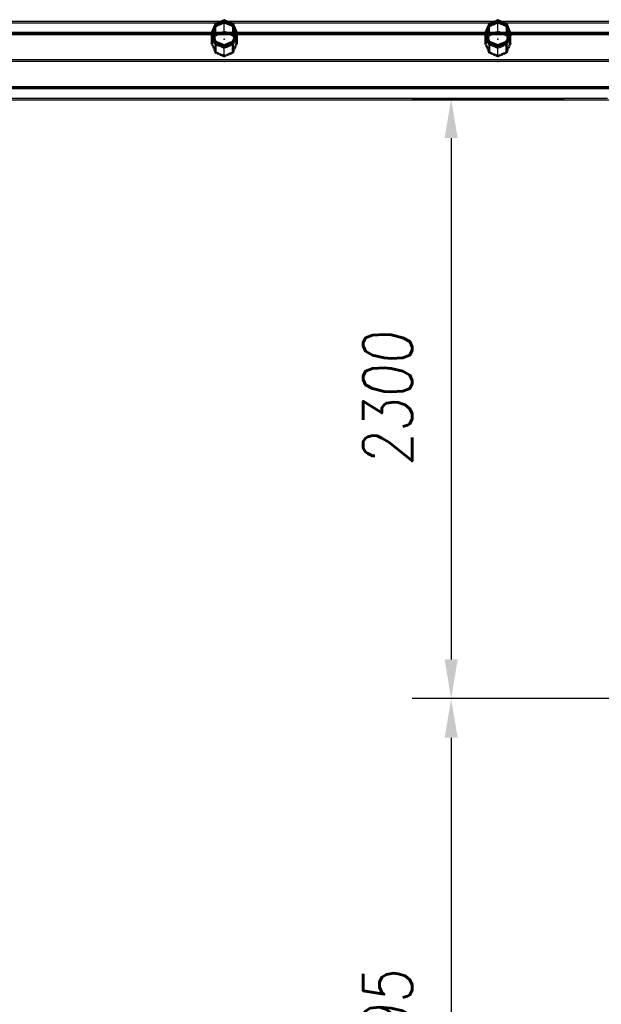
# Model space of a CAD drawing. Extents: x 551880 to 585869, y 94458 to 133000.
# Tile 39 of 42: x 578994 to 581226, y 125482 to 129258. Entities that reach past the tile are written whole.
import ezdxf

# ---------------------------------------------------------------- set-up
doc = ezdxf.new("R2010")
doc.units = 0
doc.header["$LTSCALE"] = 10
doc.header["$MEASUREMENT"] = 0
doc.linetypes.add('HIDDEN', pattern=[0.375, 0.25, -0.125])
doc.layers.get('0').update_dxf_attribs({"linetype": 'CONTINUOUS'})
doc.layers.get('Defpoints').update_dxf_attribs({"linetype": 'CONTINUOUS'})
for name, color, linetype in [('COTAS', 7, 'CONTINUOUS'), ('FORIR', 4, 'CONTINUOUS'), ('G', 3, 'CONTINUOUS'), ('S', 7, 'CONTINUOUS'), ('TR', 6, 'HIDDEN')]:
    doc.layers.add(name, color=color, linetype=linetype)
doc.styles.add('PADRAO MTL', font='txt.shx', dxfattribs={"width": 0.8, "oblique": 5})
doc.styles.get("Standard").update_dxf_attribs({"font": 'txt.shx', "width": 0.7, "oblique": 5})
doc.dimstyles.new('1-75', dxfattribs={"dimscale": 75, "dimtxt": 2.5, "dimasz": 2, "dimexe": 2, "dimexo": 2, "dimgap": 2, "dimtad": 1, "dimdec": 0, "dimdsep": 46, "dimtxsty": 'PADRAO MTL', "dimcen": 3, "dimclrd": 1, "dimclre": 1, "dimclrt": 7, "dimadec": 0, "dimazin": 0, "dimtfac": 1, "dimtdec": 0, "dimtmove": 0, "dimatfit": 3, "dimfxl": 1, "dimtfill": 1, "dimtolj": 1, "dimarcsym": 0})

# ---------------------------------------------------------------- blocks, each defined once
blk = doc.blocks.new('3D_INFOM')
blk.add_point((0, 0))
at = {"layer": 'FORIR', "flags": 1}
blk.add_attdef('MARK', (7.6, -4.3), '', height=5.26, dxfattribs=at)
blk = doc.blocks.new('3D_INFOTEXT')
blk.add_point((0, 0))
at = {"flags": 1}
for tag, p in [('MAR_PEZ', (7.2, 4.1)), ('POS_PEZ', (7.6, -4.3)), ('HANDLE', (7, -38.5)), ('LUN_PRO', (7.2, -21.9)), ('NOM_PRO', (7.6, -13.2)), ('MAT_PRO', (7.6, -30.1))]:
    blk.add_attdef(tag, p, '', height=5.26, dxfattribs=at)
blk = doc.blocks.new('*D74')
at = {"layer": 'COTAS', "color": 1, "lineweight": -2, "transparency": 16777216}
for p, q in [((581083.7, 128954), (580500.2, 128954)), ((580650.2, 128804), (580650.2, 126804.4)), ((583379.7, 126654.4), (580500.2, 126654.4))]:
    blk.add_line(p, q, dxfattribs=at)
at = {"layer": 'COTAS', "color": 1, "transparency": 16777216}
for points in [[(580625.2, 128804), (580675.2, 128804), (580650.2, 128954)], [(580625.2, 126804.4), (580675.2, 126804.4), (580650.2, 126654.4)]]:
    blk.add_solid(points, dxfattribs=at)
at = {"layer": 'Defpoints', "color": 0, "transparency": 16777216}
for p in [(581233.7, 128954), (580650.2, 126654.4), (583529.7, 126654.4)]:
    blk.add_point(p, dxfattribs=at)
at = {"layer": 'COTAS', "color": 7, "transparency": 16777216, "insert": (580406.4, 127804.2), "char_height": 187.5, "attachment_point": 5, "rotation": 90, "style": 'PADRAO MTL', "bg_fill": 3, "box_fill_scale": 1.25, "bg_fill_color": 256, "bg_fill_true_color": 13158600, "bg_fill_transparency": 0}
blk.add_mtext('\\A1;2300', dxfattribs=at)
blk = doc.blocks.new('*D75')
at = {"layer": 'COTAS', "color": 1, "lineweight": -2, "transparency": 16777216}
for p, q in [((583379.7, 126654.4), (580500.2, 126654.4)), ((580650.2, 126504.4), (580650.2, 124208.9)), ((583329.6, 124058.9), (580500.2, 124058.9))]:
    blk.add_line(p, q, dxfattribs=at)
at = {"layer": 'COTAS', "color": 1, "transparency": 16777216}
for points in [[(580625.2, 126504.4), (580675.2, 126504.4), (580650.2, 126654.4)], [(580625.2, 124208.9), (580675.2, 124208.9), (580650.2, 124058.9)]]:
    blk.add_solid(points, dxfattribs=at)
at = {"layer": 'Defpoints', "color": 0, "transparency": 16777216}
for p in [(583529.7, 126654.4), (580650.2, 124058.9), (583479.6, 124058.9)]:
    blk.add_point(p, dxfattribs=at)
at = {"layer": 'COTAS', "color": 7, "transparency": 16777216, "insert": (580406.4, 125356.7), "char_height": 187.5, "attachment_point": 5, "rotation": 90, "style": 'PADRAO MTL', "bg_fill": 3, "box_fill_scale": 1.25, "bg_fill_color": 256, "bg_fill_true_color": 13158600, "bg_fill_transparency": 0}
blk.add_mtext('\\A1;2595', dxfattribs=at)

msp = doc.modelspace()

# ---------------------------------------------------------------- linework, layer by layer
at = {"layer": 'G'}
for p, q in [((579761.6, 129250.9), (578747.6, 129250.9)), ((579744.6, 129227.3), (579747.6, 129234.4)), ((579747.6, 129234.4), (579763.4, 129240.7)), ((579747.6, 129240.4), (579747.6, 129234.4)), ((579763.4, 129240.7), (579779.6, 129246.9)), ((579779.6, 129246.9), (579779.6, 129253.6)), ((579779.6, 129246.9), (579795.8, 129240.7)), ((579795.8, 129240.7), (579811.6, 129234.4)), ((580811.6, 129250.9), (579797.6, 129250.9)), ((579811.6, 129234.4), (579811.6, 129240.4)), ((579811.6, 129234.4), (579814.7, 129227.3)), ((580794.6, 129227.3), (580797.6, 129234.4)), ((580797.6, 129234.4), (580813.4, 129240.7)), ((580797.6, 129240.4), (580797.6, 129234.4)), ((580813.4, 129240.7), (580829.6, 129246.9)), ((580829.6, 129246.9), (580829.6, 129253.6)), ((580829.6, 129246.9), (580845.8, 129240.7)), ((580845.8, 129240.7), (580861.6, 129234.4)), ((581861.6, 129250.9), (580847.6, 129250.9)), ((580861.6, 129234.4), (580861.6, 129240.4)), ((580861.6, 129234.4), (580864.7, 129227.3)), ((579729.9, 129209.1), (578779.3, 129209.1)), ((579729.6, 129208.4), (579729.6, 129203.2)), ((579729.6, 129203.2), (579736.5, 129186.8)), ((579735.4, 129205.8), (579736.9, 129209.1)), ((579736.9, 129209.1), (579744.6, 129227.3)), ((579822.4, 129209.1), (579736.9, 129209.1)), ((579814.7, 129227.3), (579822.4, 129209.1)), ((579822.4, 129209.1), (579823.8, 129205.8)), ((579822.7, 129186.8), (579829.6, 129203.2)), ((580779.9, 129209.1), (579829.3, 129209.1)), ((579829.6, 129203.2), (579829.6, 129208.4)), ((580779.6, 129208.4), (580779.6, 129203.2)), ((580779.6, 129203.2), (580786.5, 129186.8)), ((580785.4, 129205.8), (580786.9, 129209.1)), ((580786.9, 129209.1), (580794.6, 129227.3)), ((580872.4, 129209.1), (580786.9, 129209.1)), ((580864.7, 129227.3), (580872.4, 129209.1)), ((580872.4, 129209.1), (580873.8, 129205.8)), ((580872.7, 129186.8), (580879.6, 129203.2)), ((581829.9, 129209.1), (580879.3, 129209.1)), ((580879.6, 129203.2), (580879.6, 129208.4)), ((579736.5, 129186.8), (579744.3, 129168.3)), ((579744.3, 129168.3), (579744.3, 129173)), ((579744.3, 129168.3), (579761.9, 129161.1)), ((579761.9, 129161.1), (579779.6, 129153.8)), ((579779.6, 129153.8), (579797.4, 129161.1)), ((579779.6, 129158.4), (579779.6, 129153.8)), ((579797.4, 129161.1), (579815, 129168.3)), ((579815, 129168.3), (579822.7, 129186.8)), ((579815, 129173), (579815, 129168.3)), ((580786.5, 129186.8), (580794.3, 129168.3)), ((580794.3, 129168.3), (580794.3, 129173)), ((580794.3, 129168.3), (580811.9, 129161.1)), ((580811.9, 129161.1), (580829.6, 129153.8)), ((580829.6, 129153.8), (580847.4, 129161.1)), ((580829.6, 129158.4), (580829.6, 129153.8)), ((580847.4, 129161.1), (580865, 129168.3)), ((580865, 129168.3), (580872.7, 129186.8)), ((580865, 129173), (580865, 129168.3)), ((585379.6, 129104), (568679.7, 129104)), ((585423.6, 128997), (567435.6, 128997)), ((567329.6, 128951), (585529.6, 128951))]:
    msp.add_line(p, q, dxfattribs=at)
at = {"layer": 'S'}
for p, q in [((579744.3, 129243.7), (579729.6, 129208.4)), ((579747.6, 129240.4), (579734.4, 129208.4)), ((579779.6, 129258.4), (579744.3, 129243.7)), ((579779.6, 129253.6), (579747.6, 129240.4)), ((579815, 129243.7), (579779.6, 129258.4)), ((579811.6, 129240.4), (579779.6, 129253.6)), ((579824.9, 129208.4), (579811.6, 129240.4)), ((579829.6, 129208.4), (579815, 129243.7)), ((580794.3, 129243.7), (580779.6, 129208.4)), ((580797.6, 129240.4), (580784.4, 129208.4)), ((580829.6, 129258.4), (580794.3, 129243.7)), ((580829.6, 129253.6), (580797.6, 129240.4)), ((580865, 129243.7), (580829.6, 129258.4)), ((580861.6, 129240.4), (580829.6, 129253.6)), ((580874.9, 129208.4), (580861.6, 129240.4)), ((580879.6, 129208.4), (580865, 129243.7)), ((579744.3, 129173), (579729.6, 129208.4)), ((579734.4, 129208.4), (579747.6, 129176.4)), ((579811.6, 129176.4), (579824.9, 129208.4)), ((579829.6, 129208.4), (579815, 129173)), ((580794.3, 129173), (580779.6, 129208.4)), ((580784.4, 129208.4), (580797.6, 129176.4)), ((580861.6, 129176.4), (580874.9, 129208.4)), ((580879.6, 129208.4), (580865, 129173)), ((579779.6, 129158.4), (579744.3, 129173)), ((579747.6, 129176.4), (579779.6, 129163.1)), ((579779.6, 129163.1), (579811.6, 129176.4)), ((579815, 129173), (579779.6, 129158.4)), ((580829.6, 129158.4), (580794.3, 129173)), ((580797.6, 129176.4), (580829.6, 129163.1)), ((580829.6, 129163.1), (580861.6, 129176.4)), ((580865, 129173), (580829.6, 129158.4))]:
    msp.add_line(p, q, dxfattribs=at)
at = {"layer": 'TR'}
for p, q in [((579746.3, 129244.6), (578762.9, 129244.6)), ((579739.8, 129227.3), (579744.3, 129237.6)), ((579744.3, 129235.1), (579739.8, 129224)), ((579744.3, 129243.7), (579744.3, 129237.6)), ((579744.3, 129237.6), (579751.9, 129240.7)), ((579751.9, 129238.4), (579744.3, 129235.1)), ((579744.3, 129200.6), (579744.3, 129235.1)), ((579773.5, 129244.6), (579746.3, 129244.6)), ((579763.4, 129238.4), (579747.6, 129231.6)), ((579751.9, 129240.7), (579772.6, 129248.6)), ((579766, 129244.6), (579751.9, 129238.4)), ((579797.6, 129250.9), (579761.6, 129250.9)), ((579777.5, 129244.6), (579763.4, 129238.4)), ((579772.6, 129247.5), (579766, 129244.6)), ((579772.6, 129248.6), (579779.5, 129250.9)), ((579779.5, 129250.9), (579772.6, 129247.5)), ((579785.7, 129244.6), (579773.5, 129244.6)), ((579779.6, 129245.5), (579777.5, 129244.6)), ((579779.6, 129251), (579779.5, 129250.9)), ((579779.5, 129250.9), (579779.7, 129250.9)), ((579779.6, 129253.6), (579779.6, 129258.4)), ((579779.7, 129250.9), (579779.6, 129251)), ((579779.6, 129245.5), (579779.6, 129246.9)), ((579781.8, 129244.6), (579779.6, 129245.5)), ((579779.6, 129244.6), (579779.6, 129245.5)), ((579779.6, 129209.9), (579779.6, 129244.6)), ((579779.7, 129250.9), (579786.7, 129248.6)), ((579786.7, 129247.5), (579779.7, 129250.9)), ((579795.8, 129238.4), (579781.8, 129244.6)), ((579812.9, 129244.6), (579785.7, 129244.6)), ((579786.7, 129248.6), (579807.3, 129240.7)), ((579793.2, 129244.6), (579786.7, 129247.5)), ((579807.3, 129238.4), (579793.2, 129244.6)), ((579811.6, 129231.6), (579795.8, 129238.4)), ((579807.3, 129240.7), (579815, 129237.6)), ((579815, 129235.1), (579807.3, 129238.4)), ((580796.3, 129244.6), (579812.9, 129244.6)), ((579815, 129237.6), (579815, 129243.7)), ((579815, 129237.6), (579819.4, 129227.3)), ((579815, 129235.1), (579815, 129200.6)), ((579819.4, 129224), (579815, 129235.1)), ((580789.8, 129227.3), (580794.3, 129237.6)), ((580794.3, 129235.1), (580789.8, 129224)), ((580794.3, 129243.7), (580794.3, 129237.6)), ((580794.3, 129237.6), (580801.9, 129240.7)), ((580801.9, 129238.4), (580794.3, 129235.1)), ((580794.3, 129200.6), (580794.3, 129235.1)), ((580823.5, 129244.6), (580796.3, 129244.6)), ((580813.4, 129238.4), (580797.6, 129231.6)), ((580801.9, 129240.7), (580822.6, 129248.6)), ((580816, 129244.6), (580801.9, 129238.4)), ((580847.6, 129250.9), (580811.6, 129250.9)), ((580827.5, 129244.6), (580813.4, 129238.4)), ((580822.6, 129247.5), (580816, 129244.6)), ((580822.6, 129248.6), (580829.5, 129250.9)), ((580829.5, 129250.9), (580822.6, 129247.5)), ((580835.7, 129244.6), (580823.5, 129244.6)), ((580829.6, 129245.5), (580827.5, 129244.6)), ((580829.6, 129251), (580829.5, 129250.9)), ((580829.5, 129250.9), (580829.7, 129250.9)), ((580829.6, 129253.6), (580829.6, 129258.4)), ((580829.7, 129250.9), (580829.6, 129251)), ((580829.6, 129245.5), (580829.6, 129246.9)), ((580831.8, 129244.6), (580829.6, 129245.5)), ((580829.6, 129244.6), (580829.6, 129245.5)), ((580829.6, 129209.9), (580829.6, 129244.6)), ((580829.7, 129250.9), (580836.7, 129248.6)), ((580836.7, 129247.5), (580829.7, 129250.9)), ((580845.8, 129238.4), (580831.8, 129244.6)), ((580862.9, 129244.6), (580835.7, 129244.6)), ((580836.7, 129248.6), (580857.3, 129240.7)), ((580843.2, 129244.6), (580836.7, 129247.5)), ((580857.3, 129238.4), (580843.2, 129244.6)), ((580861.6, 129231.6), (580845.8, 129238.4)), ((580857.3, 129240.7), (580865, 129237.6)), ((580865, 129235.1), (580857.3, 129238.4)), ((581846.3, 129244.6), (580862.9, 129244.6)), ((580865, 129237.6), (580865, 129243.7)), ((580865, 129237.6), (580869.4, 129227.3)), ((580865, 129235.1), (580865, 129200.6)), ((580869.4, 129224), (580865, 129235.1)), ((585423.5, 129204.9), (567435.7, 129204.9)), ((585419.8, 129204.5), (567439.4, 129204.5)), ((579730.8, 129200.5), (578778.5, 129200.5)), ((579729.6, 129203.2), (579732.1, 129209.1)), ((579730.5, 129201), (579729.6, 129198.8)), ((579736.5, 129181.8), (579729.6, 129198.8)), ((579729.6, 129198.8), (579729.6, 129166.2)), ((579736.9, 129209.1), (579729.9, 129209.1)), ((579732.1, 129204.9), (579730.5, 129201)), ((579737.6, 129200.5), (579730.8, 129200.5)), ((579732.1, 129209.1), (579739.8, 129227.3)), ((579739.8, 129224), (579732.1, 129204.9)), ((579734.4, 129208.4), (579734.4, 129203.2)), ((579734.4, 129203.2), (579735.4, 129205.8)), ((579736.3, 129203.6), (579734.4, 129198.8)), ((579734.4, 129203.2), (579741.3, 129186.8)), ((579741.3, 129181.8), (579734.4, 129198.8)), ((579734.4, 129198.8), (579734.4, 129191.9)), ((579736.9, 129204.9), (579736.3, 129203.6)), ((579744.6, 129224), (579736.9, 129204.9)), ((579821.6, 129200.5), (579737.6, 129200.5)), ((579739.9, 129190.4), (579744.3, 129200.6)), ((579744.3, 129200.6), (579752.2, 129203.8)), ((579747.6, 129231.6), (579744.6, 129224)), ((579744.6, 129190.4), (579747.6, 129197.4)), ((579747.6, 129197.4), (579747.6, 129231.6)), ((579747.6, 129197.4), (579763.6, 129203.8)), ((579752.2, 129203.8), (579772.8, 129211.7)), ((579763.6, 129203.8), (579779.6, 129209.9)), ((579772.8, 129211.7), (579779.6, 129214)), ((579779.6, 129214), (579786.5, 129211.7)), ((579779.6, 129209.9), (579795.6, 129203.8)), ((579786.5, 129211.7), (579807.1, 129203.8)), ((579795.6, 129203.8), (579811.6, 129197.4)), ((579807.1, 129203.8), (579815, 129200.6)), ((579814.7, 129224), (579811.6, 129231.6)), ((579811.6, 129231.6), (579811.6, 129197.4)), ((579811.6, 129197.4), (579814.6, 129190.4)), ((579822.4, 129204.9), (579814.7, 129224)), ((579815, 129200.6), (579819.4, 129190.4)), ((579817.9, 129186.8), (579824.9, 129203.2)), ((579824.9, 129198.8), (579817.9, 129181.8)), ((579819.4, 129227.3), (579827.1, 129209.1)), ((579827.1, 129204.9), (579819.4, 129224)), ((579828.5, 129200.5), (579821.6, 129200.5)), ((579829.3, 129209.1), (579822.4, 129209.1)), ((579822.9, 129203.6), (579822.4, 129204.9)), ((579829.6, 129198.8), (579822.7, 129181.8)), ((579824.9, 129198.8), (579822.9, 129203.6)), ((579823.8, 129205.8), (579824.9, 129203.2)), ((579824.9, 129203.2), (579824.9, 129208.4)), ((579824.9, 129191.9), (579824.9, 129198.8)), ((579827.1, 129209.1), (579829.6, 129203.2)), ((579828.7, 129201), (579827.1, 129204.9)), ((580780.8, 129200.5), (579828.5, 129200.5)), ((579829.6, 129198.8), (579828.7, 129201)), ((579829.6, 129166.2), (579829.6, 129198.8)), ((580779.6, 129203.2), (580782.1, 129209.1)), ((580780.5, 129201), (580779.6, 129198.8)), ((580786.5, 129181.8), (580779.6, 129198.8)), ((580779.6, 129198.8), (580779.6, 129166.2)), ((580786.9, 129209.1), (580779.9, 129209.1)), ((580782.1, 129204.9), (580780.5, 129201)), ((580787.6, 129200.5), (580780.8, 129200.5)), ((580782.1, 129209.1), (580789.8, 129227.3)), ((580789.8, 129224), (580782.1, 129204.9)), ((580784.4, 129208.4), (580784.4, 129203.2)), ((580784.4, 129203.2), (580785.4, 129205.8)), ((580786.3, 129203.6), (580784.4, 129198.8)), ((580784.4, 129203.2), (580791.3, 129186.8)), ((580791.3, 129181.8), (580784.4, 129198.8)), ((580784.4, 129198.8), (580784.4, 129191.9)), ((580786.9, 129204.9), (580786.3, 129203.6)), ((580794.6, 129224), (580786.9, 129204.9)), ((580871.6, 129200.5), (580787.6, 129200.5)), ((580789.9, 129190.4), (580794.3, 129200.6)), ((580794.3, 129200.6), (580802.2, 129203.8)), ((580797.6, 129231.6), (580794.6, 129224)), ((580794.6, 129190.4), (580797.6, 129197.4)), ((580797.6, 129197.4), (580797.6, 129231.6)), ((580797.6, 129197.4), (580813.6, 129203.8)), ((580802.2, 129203.8), (580822.8, 129211.7)), ((580813.6, 129203.8), (580829.6, 129209.9)), ((580822.8, 129211.7), (580829.6, 129214)), ((580829.6, 129214), (580836.5, 129211.7)), ((580829.6, 129209.9), (580845.6, 129203.8)), ((580836.5, 129211.7), (580857.1, 129203.8)), ((580845.6, 129203.8), (580861.6, 129197.4)), ((580857.1, 129203.8), (580865, 129200.6)), ((580864.7, 129224), (580861.6, 129231.6)), ((580861.6, 129231.6), (580861.6, 129197.4)), ((580861.6, 129197.4), (580864.6, 129190.4)), ((580872.4, 129204.9), (580864.7, 129224)), ((580865, 129200.6), (580869.4, 129190.4)), ((580867.9, 129186.8), (580874.9, 129203.2)), ((580874.9, 129198.8), (580867.9, 129181.8)), ((580869.4, 129227.3), (580877.1, 129209.1)), ((580877.1, 129204.9), (580869.4, 129224)), ((580878.5, 129200.5), (580871.6, 129200.5)), ((580879.3, 129209.1), (580872.4, 129209.1)), ((580872.9, 129203.6), (580872.4, 129204.9)), ((580879.6, 129198.8), (580872.7, 129181.8)), ((580874.9, 129198.8), (580872.9, 129203.6)), ((580873.8, 129205.8), (580874.9, 129203.2)), ((580874.9, 129203.2), (580874.9, 129208.4)), ((580874.9, 129191.9), (580874.9, 129198.8)), ((580877.1, 129209.1), (580879.6, 129203.2)), ((580878.7, 129201), (580877.1, 129204.9)), ((581830.8, 129200.5), (580878.5, 129200.5)), ((580879.6, 129198.8), (580878.7, 129201)), ((580879.6, 129166.2), (580879.6, 129198.8)), ((579729.6, 129166.2), (579732.2, 129172.2)), ((579729.6, 129166.2), (579736.5, 129149.9)), ((579732.2, 129172.2), (579739.9, 129190.4)), ((579734.4, 129191.9), (579734.4, 129166.2)), ((579734.4, 129166.2), (579736.9, 129172.2)), ((579734.4, 129166.2), (579741.3, 129149.9)), ((579744.3, 129162.9), (579736.5, 129181.8)), ((579736.9, 129172.2), (579739.8, 129179)), ((579739.8, 129179), (579741.1, 129182.2)), ((579741.1, 129182.2), (579743.2, 129187)), ((579741.3, 129186.8), (579747.6, 129171.7)), ((579747.3, 129167.1), (579741.3, 129181.8)), ((579743.2, 129187), (579744.6, 129190.4)), ((579761.9, 129155.6), (579744.3, 129162.9)), ((579744.3, 129162.9), (579744.3, 129131.3)), ((579747.6, 129166.3), (579747.3, 129167.1)), ((579747.6, 129171.7), (579747.6, 129176.4)), ((579747.6, 129171.7), (579773.3, 129161.1)), ((579747.6, 129166.3), (579747.6, 129134.7)), ((579773.3, 129155.6), (579747.6, 129166.3)), ((579773.3, 129161.1), (579779.6, 129158.5)), ((579779.6, 129163.1), (579779.6, 129158.5)), ((579779.6, 129158.5), (579785.9, 129161.1)), ((579785.9, 129161.1), (579811.6, 129171.7)), ((579811.6, 129166.3), (579785.9, 129155.6)), ((579815, 129162.9), (579797.4, 129155.6)), ((579811.6, 129171.7), (579817.9, 129186.8)), ((579811.6, 129176.4), (579811.6, 129171.7)), ((579811.9, 129167.1), (579811.6, 129166.3)), ((579811.6, 129134.7), (579811.6, 129166.3)), ((579817.9, 129181.8), (579811.9, 129167.1)), ((579814.6, 129190.4), (579816, 129187)), ((579822.7, 129181.8), (579815, 129162.9)), ((579815, 129131.3), (579815, 129162.9)), ((579816, 129187), (579818.1, 129182.2)), ((579818, 129149.9), (579824.9, 129166.2)), ((579818.1, 129182.2), (579819.5, 129179)), ((579819.4, 129190.4), (579827.1, 129172.2)), ((579819.5, 129179), (579822.3, 129172.2)), ((579822.3, 129172.2), (579824.9, 129166.2)), ((579822.7, 129149.9), (579829.6, 129166.2)), ((579824.9, 129166.2), (579824.9, 129191.9)), ((579827.1, 129172.2), (579829.6, 129166.2)), ((580779.6, 129166.2), (580782.2, 129172.2)), ((580779.6, 129166.2), (580786.5, 129149.9)), ((580782.2, 129172.2), (580789.9, 129190.4)), ((580784.4, 129191.9), (580784.4, 129166.2)), ((580784.4, 129166.2), (580786.9, 129172.2)), ((580784.4, 129166.2), (580791.3, 129149.9)), ((580794.3, 129162.9), (580786.5, 129181.8)), ((580786.9, 129172.2), (580789.8, 129179)), ((580789.8, 129179), (580791.1, 129182.2)), ((580791.1, 129182.2), (580793.2, 129187)), ((580791.3, 129186.8), (580797.6, 129171.7)), ((580797.3, 129167.1), (580791.3, 129181.8)), ((580793.2, 129187), (580794.6, 129190.4)), ((580811.9, 129155.6), (580794.3, 129162.9)), ((580794.3, 129162.9), (580794.3, 129131.3)), ((580797.6, 129166.3), (580797.3, 129167.1)), ((580797.6, 129171.7), (580797.6, 129176.4)), ((580797.6, 129171.7), (580823.3, 129161.1)), ((580797.6, 129166.3), (580797.6, 129134.7)), ((580823.3, 129155.6), (580797.6, 129166.3)), ((580823.3, 129161.1), (580829.6, 129158.5)), ((580829.6, 129163.1), (580829.6, 129158.5)), ((580829.6, 129158.5), (580835.9, 129161.1)), ((580835.9, 129161.1), (580861.6, 129171.7)), ((580861.6, 129166.3), (580835.9, 129155.6)), ((580865, 129162.9), (580847.4, 129155.6)), ((580861.6, 129171.7), (580867.9, 129186.8)), ((580861.6, 129176.4), (580861.6, 129171.7)), ((580861.9, 129167.1), (580861.6, 129166.3)), ((580861.6, 129134.7), (580861.6, 129166.3)), ((580867.9, 129181.8), (580861.9, 129167.1)), ((580864.6, 129190.4), (580866, 129187)), ((580872.7, 129181.8), (580865, 129162.9)), ((580865, 129131.3), (580865, 129162.9)), ((580866, 129187), (580868.1, 129182.2)), ((580868, 129149.9), (580874.9, 129166.2)), ((580868.1, 129182.2), (580869.5, 129179)), ((580869.4, 129190.4), (580877.1, 129172.2)), ((580869.5, 129179), (580872.3, 129172.2)), ((580872.3, 129172.2), (580874.9, 129166.2)), ((580872.7, 129149.9), (580879.6, 129166.2)), ((580874.9, 129166.2), (580874.9, 129191.9)), ((580877.1, 129172.2), (580879.6, 129166.2)), ((579736.5, 129149.9), (579744.3, 129131.3)), ((579741.3, 129149.9), (579747.6, 129134.7)), ((579744.3, 129131.3), (579761.6, 129124.2)), ((579747.6, 129134.7), (579773.1, 129124.2)), ((579761.6, 129124.2), (579779.6, 129116.8)), ((579779.6, 129148.2), (579761.9, 129155.6)), ((579773.1, 129124.2), (579779.6, 129121.5)), ((579779.6, 129153), (579773.3, 129155.6)), ((579797.4, 129155.6), (579779.6, 129148.2)), ((579785.9, 129155.6), (579779.6, 129153)), ((579779.6, 129148.2), (579779.6, 129153)), ((579779.6, 129116.8), (579779.6, 129148.2)), ((579779.6, 129121.5), (579786.1, 129124.2)), ((579779.6, 129116.8), (579797.6, 129124.2)), ((579786.1, 129124.2), (579811.6, 129134.7)), ((579797.6, 129124.2), (579815, 129131.3)), ((579811.6, 129134.7), (579818, 129149.9)), ((579815, 129131.3), (579822.7, 129149.9)), ((580786.5, 129149.9), (580794.3, 129131.3)), ((580791.3, 129149.9), (580797.6, 129134.7)), ((580794.3, 129131.3), (580811.6, 129124.2)), ((580797.6, 129134.7), (580823.1, 129124.2)), ((580811.6, 129124.2), (580829.6, 129116.8)), ((580829.6, 129148.2), (580811.9, 129155.6)), ((580823.1, 129124.2), (580829.6, 129121.5)), ((580829.6, 129153), (580823.3, 129155.6)), ((580847.4, 129155.6), (580829.6, 129148.2)), ((580835.9, 129155.6), (580829.6, 129153)), ((580829.6, 129148.2), (580829.6, 129153)), ((580829.6, 129116.8), (580829.6, 129148.2)), ((580829.6, 129121.5), (580836.1, 129124.2)), ((580829.6, 129116.8), (580847.6, 129124.2)), ((580836.1, 129124.2), (580861.6, 129134.7)), ((580847.6, 129124.2), (580865, 129131.3)), ((580861.6, 129134.7), (580868, 129149.9)), ((580865, 129131.3), (580872.7, 129149.9)), ((585379.6, 129103.8), (567479.6, 129103.8)), ((585379.6, 129098), (567479.6, 129098)), ((583678.9, 129098.1), (568680.4, 129098.1)), ((585423.6, 128992.8), (567435.6, 128992.8)), ((585419.9, 129001.4), (567439.3, 129001.4)), ((583578.4, 128997.4), (568780.8, 128997.4)), ((571107.8, 128957.3), (581251.4, 128957.3))]:
    msp.add_line(p, q, dxfattribs=at)

# ---------------------------------------------------------------- block references
for p in [(579779.6, 129258.4), (579779.6, 129258.4), (580829.6, 129258.4), (580829.6, 129258.4), (579779.6, 129116.8), (579779.6, 129098), (580829.6, 129116.8), (580829.6, 129098)]:
    msp.add_blockref('3D_INFOTEXT', p)
at = {"layer": 'G'}
for p in [(579779.6, 129206.1), (580829.6, 129206.1), (579779.6, 129183.9), (580829.6, 129183.9)]:
    msp.add_blockref('3D_INFOM', p, dxfattribs=at)

# ---------------------------------------------------------------- next in the draw order: dimensions: what is measured, and where the dimension line sits
at = {"layer": 'COTAS'}
dim = msp.add_linear_dim(base=(580650.2, 126654.4), p1=(581233.7, 128954), p2=(583529.7, 126654.4), angle=90, dimstyle='1-75', dxfattribs=at)
dim.commit()
dim.dimension.update_dxf_attribs({"geometry": '*D74', "text_midpoint": (580406.4, 127804.2)})

# ---------------------------------------------------------------- next in the draw order: dimensions: what is measured, and where the dimension line sits
dim = msp.add_linear_dim(base=(580650.1729, 124058.9485), p1=(583529.7375, 126654.4238), p2=(583479.6235, 124058.9485), angle=90, dimstyle='1-75', dxfattribs=at)
dim.commit()
dim.dimension.update_dxf_attribs({"geometry": '*D75', "text_midpoint": (580406.4229, 125356.6862)})

doc.saveas('drawing.dxf')
